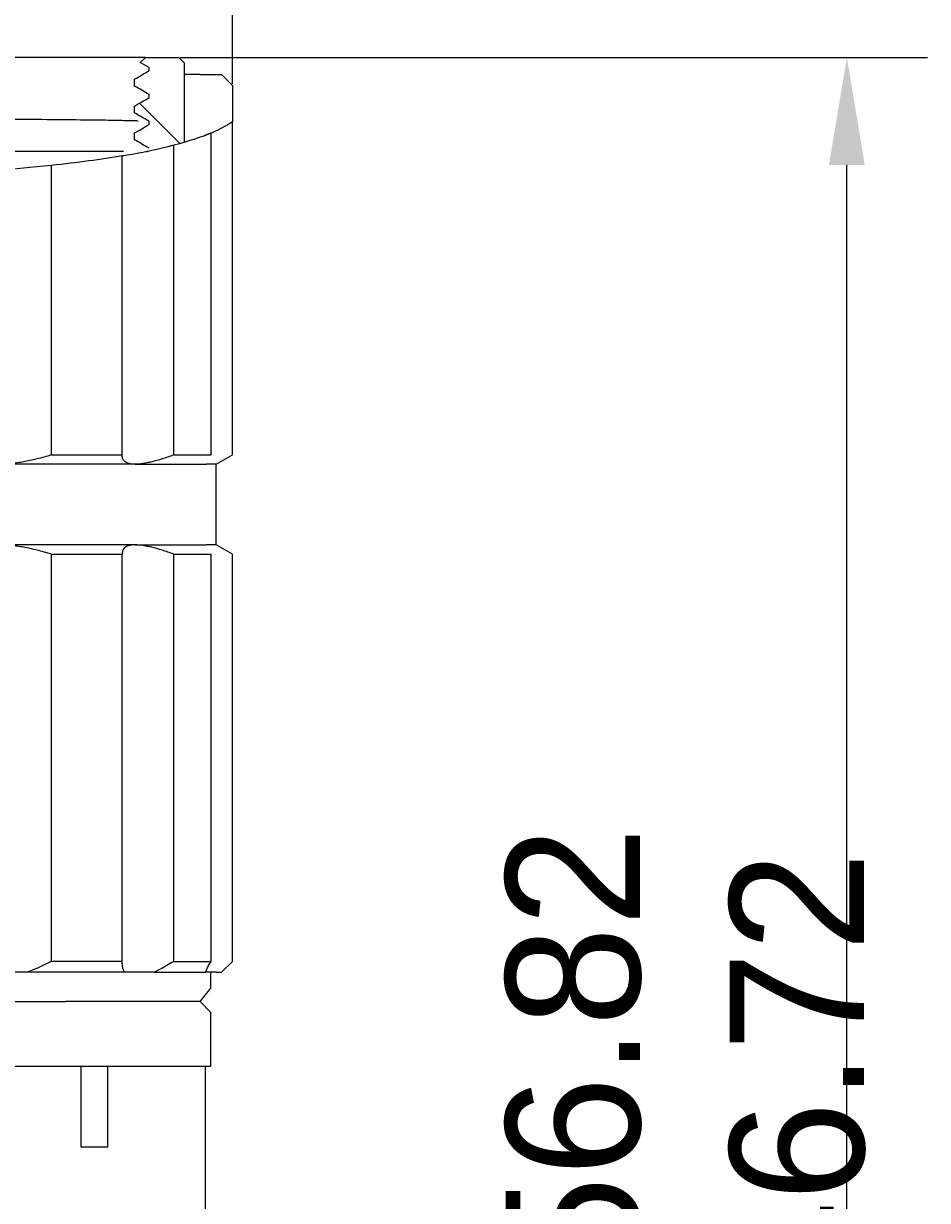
# Model space of a CAD drawing. Header units: millimetres. Extents: x 10970 to 13470, y -3153 to -1153.
# Tile 11 of 18: x 12015 to 12352, y -2270 to -1832. Entities that reach past the tile are written whole.
import ezdxf

# ---------------------------------------------------------------- set-up
doc = ezdxf.new("R2010")
doc.units = ezdxf.units.MM
doc.layers.add('標注線', color=7, linetype='Continuous')
doc.dimstyles.new('ISO-25', dxfattribs={"dimtxt": 2.5, "dimasz": 40, "dimexe": 30, "dimexo": 0.625, "dimtad": 1, "dimdec": 4, "dimdsep": 46, "dimlunit": 6, "dimtxsty": 'Standard', "dimcen": 2.5, "dimadec": 0, "dimazin": 0, "dimtfac": 1, "dimtdec": 4, "dimtmove": 0, "dimatfit": 3, "dimfxl": 1, "dimtolj": 1, "dimtzin": 0, "dimarcsym": 0})

# ---------------------------------------------------------------- blocks, each defined once
blk = doc.blocks.new('*D54')
at = {"layer": 'Defpoints', "color": 0}
for p in [(12093.12, -1773.94), (11321.12, -1854.89), (12093.12, -1854.89)]:
    blk.add_point(p, dxfattribs=at)
at = {"layer": '標注線', "color": 0, "lineweight": -2}
for p, q in [((11321.12, -1854.26), (11321.12, -1743.94)), ((12093.12, -1854.26), (12093.12, -1743.94)), ((11361.12, -1773.94), (12053.12, -1773.94))]:
    blk.add_line(p, q, dxfattribs=at)
at = {"layer": '標注線', "color": 0}
for points in [[(11361.12, -1767.27), (11361.12, -1780.6), (11321.12, -1773.94)], [(12053.12, -1780.6), (12053.12, -1767.27), (12093.12, -1773.94)]]:
    blk.add_solid(points, dxfattribs=at)
at = {"layer": '標注線', "color": 0, "insert": (11707.12, -1748.31), "char_height": 2.5, "attachment_point": 5}
blk.add_mtext('{{\\H20x;39}}', dxfattribs=at)
blk = doc.blocks.new('*D55')
at = {"layer": 'Defpoints', "color": 0}
for p in [(12073.13, -1844.49), (12321.8, -1844.49), (12077.12, -2778.89)]:
    blk.add_point(p, dxfattribs=at)
at = {"layer": '標注線', "color": 0, "lineweight": -2}
for p, q in [((12073.75, -1844.49), (12351.8, -1844.49)), ((12321.8, -2738.89), (12321.8, -1884.49)), ((12077.74, -2778.89), (12351.8, -2778.89))]:
    blk.add_line(p, q, dxfattribs=at)
at = {"layer": '標注線', "color": 0}
for points in [[(12328.46, -1884.49), (12315.13, -1884.49), (12321.8, -1844.49)], [(12315.13, -2738.89), (12328.46, -2738.89), (12321.8, -2778.89)]]:
    blk.add_solid(points, dxfattribs=at)
at = {"layer": '標注線', "color": 0, "insert": (12261.86, -2311.69), "char_height": 2.5, "attachment_point": 5, "rotation": 90}
blk.add_mtext('{{\\H20x;\\C0;Max：56.82\\PMin：46.72}}', dxfattribs=at)

msp = doc.modelspace()

# ---------------------------------------------------------------- hatches: boundary and pattern name
at = {"linetype": 'Continuous'}
h = msp.add_hatch(dxfattribs=at)
h.set_pattern_fill('ANSI31', scale=100, angle=-90, style=0)
h.set_pattern_definition([(315, (1632.74, 9910.92), (224.5064, 224.5064), [])])
edge = h.paths.add_edge_path(flags=0)
edge.add_spline(control_points=[(12075.12912, -1876.10305), (12071.20328, -1877.24689), (12066.85449, -1878.30934), (12062.10959, -1879.29489)], knot_values=[0, 0, 0, 0, 1, 1, 1, 1], degree=3, periodic=0)
edge.add_line((12062.10959, -1879.29489), (12062.10959, -1878.25315))
edge.add_spline(control_points=[(12062.10954, -1878.26195), (12060.31156, -1877.22387), (12058.51359, -1876.18578), (12056.71561, -1875.14769)], knot_values=[0, 0, 0, 0, 1, 1, 1, 1], degree=3, periodic=0)
edge.add_line((12056.71561, -1875.14769), (12056.71561, -1872.5751))
edge.add_spline(control_points=[(12056.71561, -1872.5751), (12058.51091, -1871.53856), (12060.30622, -1870.50203), (12062.10152, -1869.46549)], knot_values=[0, 0, 0, 0, 1, 1, 1, 1], degree=3, periodic=0)
edge.add_line((12062.10152, -1869.46549), (12062.10152, -1868.25314))
edge.add_spline(control_points=[(12062.10202, -1868.26103), (12060.30655, -1867.22437), (12058.51108, -1866.18771), (12056.71561, -1865.15106)], knot_values=[0, 0, 0, 0, 1, 1, 1, 1], degree=3, periodic=0)
edge.add_line((12056.71561, -1865.15106), (12056.71561, -1862.56982))
edge.add_spline(control_points=[(12056.71561, -1862.56982), (12058.51561, -1861.53055), (12060.3156, -1860.49128), (12062.1156, -1859.45201)], knot_values=[0, 0, 0, 0, 1, 1, 1, 1], degree=3, periodic=0)
edge.add_line((12062.1156, -1859.45201), (12062.1156, -1858.24954))
edge.add_spline(control_points=[(12062.09513, -1858.25773), (12060.30195, -1857.2224), (12058.50878, -1856.18706), (12056.71561, -1855.15173)], knot_values=[0, 0, 0, 0, 1, 1, 1, 1], degree=3, periodic=0)
edge.add_line((12056.71561, -1855.15173), (12056.71561, -1852.56597))
edge.add_spline(control_points=[(12056.71561, -1852.56597), (12058.51082, -1851.52944), (12060.30603, -1850.49291), (12062.10125, -1849.45638)], knot_values=[0, 0, 0, 0, 1, 1, 1, 1], degree=3, periodic=0)
edge.add_line((12062.10125, -1849.45638), (12062.10125, -1848.24953))
edge.add_spline(control_points=[(12062.10461, -1848.25716), (12061.01481, -1847.62795), (12059.925, -1846.99874), (12058.8352, -1846.36954)], knot_values=[0, 0, 0, 0, 1, 1, 1, 1], degree=3, periodic=0)
edge.add_line((12058.8352, -1846.36954), (12060.71561, -1844.48913))
edge.add_line((12060.71561, -1844.48913), (12073.12912, -1844.48913))
edge.add_line((12073.12912, -1844.48913), (12075.12912, -1846.48913))
edge.add_line((12075.12912, -1846.48913), (12075.12912, -1876.10305))
edge = h.paths.add_edge_path(flags=0)
edge.add_line((11339.1021, -1846.48913), (11341.1021, -1844.48913))
edge.add_line((11341.1021, -1844.48913), (11352.17331, -1844.48913))
edge.add_spline(control_points=[(11352.17331, -1844.48913), (11353.23363, -1845.10132), (11354.29395, -1845.71351), (11355.35427, -1846.3257)], knot_values=[0, 0, 0, 0, 1, 1, 1, 1], degree=3, periodic=0)
edge.add_line((11355.36016, -1846.33368), (11357.51561, -1848.48913))
edge.add_line((11357.51561, -1848.48913), (11357.51561, -1850.1447))
edge.add_spline(control_points=[(11357.51561, -1850.1447), (11355.71849, -1851.18228), (11353.92136, -1852.21986), (11352.12424, -1853.25744)], knot_values=[0, 0, 0, 0, 1, 1, 1, 1], degree=3, periodic=0)
edge.add_line((11352.12096, -1853.24953), (11352.12096, -1854.44928))
edge.add_spline(control_points=[(11352.12096, -1854.44928), (11353.91918, -1855.48755), (11355.71739, -1856.52582), (11357.51561, -1857.56409)], knot_values=[0, 0, 0, 0, 1, 1, 1, 1], degree=3, periodic=0)
edge.add_line((11357.51561, -1857.56409), (11357.51561, -1860.15124))
edge.add_spline(control_points=[(11357.51561, -1860.15124), (11355.7205, -1861.1877), (11353.92538, -1862.22415), (11352.13027, -1863.2606)], knot_values=[0, 0, 0, 0, 1, 1, 1, 1], degree=3, periodic=0)
edge.add_line((11352.13029, -1863.25314), (11352.13029, -1864.46393))
edge.add_spline(control_points=[(11352.13029, -1864.46393), (11353.9254, -1865.50036), (11355.7205, -1866.5368), (11357.51561, -1867.57323)], knot_values=[0, 0, 0, 0, 1, 1, 1, 1], degree=3, periodic=0)
edge.add_line((11357.51561, -1867.57323), (11357.51561, -1870.15457))
edge.add_spline(control_points=[(11357.51561, -1870.15457), (11355.72324, -1871.18946), (11353.93086, -1872.22435), (11352.13849, -1873.25924)], knot_values=[0, 0, 0, 0, 1, 1, 1, 1], degree=3, periodic=0)
edge.add_line((11352.12645, -1873.25315), (11352.12645, -1874.46361))
edge.add_spline(control_points=[(11352.12645, -1874.46361), (11353.92284, -1875.50077), (11355.71922, -1876.53793), (11357.51561, -1877.57509)], knot_values=[0, 0, 0, 0, 1, 1, 1, 1], degree=3, periodic=0)
edge.add_line((11357.51561, -1877.57509), (11357.51561, -1879.48913))
edge.add_line((11357.51561, -1879.48913), (11350.11561, -1879.48913))
edge.add_line((11350.11561, -1879.48913), (11350.11561, -1885.98151))
edge.add_spline(control_points=[(11350.11561, -1885.98151), (11346.25758, -1885.34682), (11342.5847, -1884.63605), (11339.1021, -1883.84326)], knot_values=[0, 0, 0, 0, 1, 1, 1, 1], degree=3, periodic=0)
edge.add_line((11339.1021, -1883.84326), (11339.1021, -1846.48913))

# ---------------------------------------------------------------- linework, layer by layer
at = {"color": 7, "linetype": 'Continuous'}
for p, q in [((12060.71561, -1844.48913), (11605.6898, -1844.48913)), ((12058.8352, -1846.36954), (12060.71561, -1844.48913)), ((12060.71561, -1844.48913), (12073.12912, -1844.48913)), ((12062.10461, -1848.25716), (12062.10125, -1848.24953)), ((12062.10125, -1849.45638), (12062.10125, -1848.24953)), ((12062.10461, -1848.25716), (12062.10125, -1848.24953)), ((12073.12912, -1844.48913), (12075.12912, -1846.48913)), ((12075.12912, -1846.48913), (12075.12912, -1876.10305)), ((12056.71561, -1855.15173), (12056.71561, -1852.56597)), ((12081.11561, -1850.88912), (12075.12794, -1850.88912)), ((12081.11561, -1850.88912), (12089.11561, -1850.88912)), ((12089.11561, -1850.88912), (12093.11561, -1854.88912)), ((12093.11561, -1854.88912), (12093.11561, -1868.41959)), ((12062.09513, -1858.25773), (12062.1156, -1858.24954)), ((12062.09513, -1858.25773), (12062.1156, -1858.24954)), ((12062.1156, -1859.45201), (12062.1156, -1858.24954)), ((12056.71561, -1865.15106), (12056.71561, -1862.56982)), ((12062.10202, -1868.26103), (12062.10152, -1868.25314)), ((12062.10152, -1869.46549), (12062.10152, -1868.25314)), ((12062.10202, -1868.26103), (12062.10152, -1868.25314)), ((12093.11561, -1992.42502), (12093.11561, -1868.41959)), ((12056.71561, -1875.14769), (12056.71561, -1872.5751)), ((12085.18191, -1992.42502), (12085.18191, -1872.60546)), ((12062.10954, -1878.26195), (12062.10959, -1878.25315)), ((12062.10954, -1878.26195), (12062.10959, -1878.25315)), ((12071.28153, -1992.42502), (12071.28153, -1877.16349)), ((12052.14846, -1992.42502), (12052.14846, -1881.15847)), ((12025.74892, -1992.42502), (12025.74892, -1884.68713)), ((12025.74892, -1992.42502), (12052.14846, -1992.42502)), ((12071.28153, -1992.42502), (12085.18191, -1992.42502)), ((12087.11561, -1995.88912), (12093.11561, -1992.42502)), ((12056.90745, -1995.88912), (12006.5597, -1995.88912)), ((12056.90745, -1995.88912), (12083.41748, -1995.88912)), ((12087.11561, -1995.88912), (12083.41748, -1995.88912)), ((12087.11561, -2025.88912), (12087.11561, -1995.88912)), ((12056.90745, -2025.88912), (12006.5597, -2025.88912)), ((12056.90745, -2025.88912), (12083.41748, -2025.88912)), ((12087.11561, -2025.88912), (12083.41748, -2025.88912)), ((12093.11561, -2029.35322), (12087.11561, -2025.88912)), ((12025.74892, -2029.35322), (12052.14846, -2029.35322)), ((12025.74892, -2180.88912), (12025.74892, -2029.35322)), ((12052.14846, -2180.88912), (12052.14846, -2029.35322)), ((12071.28153, -2029.35322), (12085.18191, -2029.35322)), ((12071.28153, -2180.88912), (12071.28153, -2029.35322)), ((12085.18191, -2180.88912), (12085.18191, -2029.35322)), ((12093.11561, -2180.88912), (12093.11561, -2029.35322)), ((12052.14846, -2180.88912), (12025.74892, -2180.88912)), ((12071.28153, -2180.88912), (12085.18191, -2180.88912)), ((12089.11561, -2184.88912), (12093.11561, -2180.88912)), ((12016.73542, -2184.88912), (11999.11335, -2184.88912)), ((12052.90965, -2184.88912), (12016.73542, -2184.88912)), ((12064.09355, -2184.88912), (12052.90965, -2184.88912)), ((12064.09355, -2184.88912), (12083.14066, -2184.88912)), ((12087.12422, -2184.88912), (12083.1407, -2184.88912)), ((12085.11561, -2190.88912), (12085.11561, -2184.88912)), ((12087.12422, -2184.88912), (12089.11561, -2184.88912)), ((12081.11561, -2195.88912), (12085.11561, -2190.88912)), ((11333.11561, -2195.88912), (12031.00911, -2195.88912)), ((12081.11561, -2195.88912), (12031.00911, -2195.88912)), ((12085.11561, -2199.88912), (12081.11561, -2195.88912)), ((12085.11561, -2219.88912), (12085.11561, -2199.88912)), ((11329.11561, -2219.88912), (12034.47321, -2219.88912)), ((12034.47321, -2219.88912), (12085.11561, -2219.88912)), ((12036.6688, -2219.88912), (12036.6688, -2249.88912)), ((12046.77311, -2249.88912), (12046.77311, -2219.88912)), ((12083.09789, -2355.88912), (12083.09789, -2219.88912)), ((12036.6688, -2249.88912), (12037.54532, -2249.88912)), ((12037.54532, -2249.88912), (12046.77311, -2249.88912))]:
    msp.add_line(p, q, dxfattribs=at)
for points in [[(12062.10461, -1848.25716), (12061.01481, -1847.62795), (12059.925, -1846.99874), (12058.8352, -1846.36954)], [(12056.71561, -1852.56597), (12058.51082, -1851.52944), (12060.30603, -1850.49291), (12062.10125, -1849.45638)], [(12062.09513, -1858.25773), (12060.30195, -1857.2224), (12058.50878, -1856.18706), (12056.71561, -1855.15173)], [(12056.71561, -1862.56982), (12058.51561, -1861.53055), (12060.3156, -1860.49128), (12062.1156, -1859.45201)], [(12062.10202, -1868.26103), (12060.30655, -1867.22437), (12058.51108, -1866.18771), (12056.71561, -1865.15106)], [(12056.71561, -1872.5751), (12058.51091, -1871.53856), (12060.30622, -1870.50203), (12062.10152, -1869.46549)], [(12093.11569, -1868.41953), (12093.11553, -1868.41965), (12092.74154, -1868.68462), (12091.99684, -1869.14899)], [(12085.18191, -1872.60524), (12081.67596, -1874.08149), (12077.04375, -1875.66042), (12071.28153, -1877.16318)], [(12071.28153, -1877.16318), (12059.03156, -1880.3579), (12051.82663, -1881.21076), (12052.14846, -1881.15657)], [(12062.10954, -1878.26195), (12060.31156, -1877.22387), (12058.51359, -1876.18578), (12056.71561, -1875.14769)], [(12071.87286, -1877.01025), (12071.19909, -1877.1876), (12070.42084, -1877.38762), (12069.53817, -1877.6073)], [(12052.14846, -1881.15657), (12044.36156, -1882.46775), (12035.56287, -1883.64679), (12025.74892, -1884.68654)], [(12025.74892, -1884.68654), (12010.81392, -1886.26885), (11999.68411, -1886.96287), (11995.6016, -1887.23441)], [(12025.74892, -2180.88912), (12024.64852, -2181.46837), (12022.51171, -2182.53418), (12019.50505, -2183.86233), (12017.63593, -2184.57429), (12016.73542, -2184.88912)], [(12052.90965, -2184.88912), (12052.72561, -2184.57287), (12052.41816, -2183.85823), (12052.15631, -2182.53502), (12052.1249, -2181.4689), (12052.14846, -2180.88912)], [(12071.28153, -2180.88912), (12070.36954, -2181.46837), (12068.62129, -2182.53418), (12066.22633, -2183.86233), (12064.77996, -2184.57429), (12064.09355, -2184.88912)], [(12083.14066, -2184.88912), (12083.25698, -2184.57287), (12083.55889, -2183.85823), (12084.22977, -2182.53502), (12084.8366, -2181.4689), (12085.18191, -2180.88912)]]:
    msp.add_open_spline(points, degree=3, dxfattribs=at)
for points, knots in [([(11354.54953, -1863.46082), (11355.33492, -1863.49229), (11357.76812, -1863.56797), (11363.55474, -1863.66948), (11372.52716, -1863.79576), (11383.89632, -1863.94873), (11397.5956, -1864.09934), (11413.54616, -1864.22437), (11437.61909, -1864.37639), (11472.68314, -1864.6413), (11521.53983, -1864.89063), (11575.72059, -1865.15813), (11645.20854, -1865.5006), (11722.35045, -1865.82185), (11790.15513, -1866.14818), (11836.03849, -1866.35333), (11868.58208, -1866.50436), (11898.99605, -1866.67469), (11927.12135, -1866.83989), (11953.166, -1866.98036), (11976.87348, -1867.1185), (11998.06152, -1867.2919), (12016.51579, -1867.46253), (12032.03249, -1867.5994), (12043.45126, -1867.7231), (12051.52846, -1867.86421), (12055.78402, -1867.96833), (12057.66038, -1868.02242), (12058.10176, -1868.0359)], [0, 0, 0, 0, 0.019839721, 0.04942874, 0.078995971, 0.108589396, 0.138151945, 0.167747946, 0.197309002, 0.256412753, 0.315517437, 0.374622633, 0.433728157, 0.52816894, 0.599185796, 0.634725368, 0.670191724, 0.704009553, 0.737811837, 0.771602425, 0.805423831, 0.839201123, 0.873022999, 0.90681153, 0.940615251, 0.965972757, 0.991334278, 1, 1, 1, 1]), ([(12091.99684, -1869.14899), (12087.67413, -1871.84452), (12084.64723, -1872.83984), (12082.25853, -1873.77267), (12082.81514, -1873.60029), (12085.09789, -1872.6406)], [0, 0, 0, 0, 0.503020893, 0.503020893, 1, 1, 1, 1]), ([(12052.59584, -1879.48913), (12052.5686, -1879.48913), (12052.54131, -1879.48913), (12051.68506, -1879.48913), (12050.80224, -1879.48913), (12048.9279, -1879.48913), (12047.93835, -1879.48913), (12044.81471, -1879.48913), (12042.52514, -1879.48913), (12039.40315, -1879.48913), (12038.76574, -1879.48913), (12037.46479, -1879.48913), (12036.80135, -1879.48913), (12034.7746, -1879.48913), (12033.37399, -1879.48913), (12029.02402, -1879.48913), (12025.92619, -1879.48913), (12019.33561, -1879.48913), (12015.84333, -1879.48913), (12010.30845, -1879.48913), (12008.41735, -1879.48913), (12004.54749, -1879.48913), (12002.5681, -1879.48913), (11996.49714, -1879.48913), (11992.27293, -1879.48913), (11985.67048, -1879.48913), (11983.42527, -1879.48913), (11978.84544, -1879.48913), (11976.50913, -1879.48913), (11964.63943, -1879.48913), (11954.52035, -1879.48913), (11941.09592, -1879.48913), (11938.3715, -1879.48913), (11932.84789, -1879.48913), (11930.05417, -1879.48913), (11921.57795, -1879.48913), (11910.0231, -1879.48913), (11897.96349, -1879.48913), (11890.26665, -1879.48913), (11888.71865, -1879.48913), (11885.61005, -1879.48913), (11880.92905, -1879.48913), (11876.19382, -1879.48913), (11866.65107, -1879.48913), (11856.96346, -1879.48913), (11845.40927, -1879.48913), (11840.40341, -1879.48913), (11837.05413, -1879.48913), (11835.37286, -1879.48913), (11826.94922, -1879.48913), (11813.34737, -1879.48913), (11799.49982, -1879.48913), (11789.0215, -1879.48913), (11785.51326, -1879.48913), (11780.22753, -1879.48913), (11778.46161, -1879.48913), (11774.92797, -1879.48913), (11766.08567, -1879.48913), (11757.20227, -1879.48913), (11742.93634, -1879.48913), (11735.7772, -1879.48913), (11724.99922, -1879.48913), (11721.39719, -1879.48913), (11714.20129, -1879.48913), (11710.60594, -1879.48913), (11699.82768, -1879.48913), (11692.65252, -1879.48913), (11678.32293, -1879.48913), (11671.16746, -1879.48913), (11656.88168, -1879.48913), (11646.23097, -1879.48913), (11635.67599, -1879.48913), (11628.66055, -1879.48913), (11625.16286, -1879.48913), (11614.7053, -1879.48913), (11600.90017, -1879.48913), (11587.36899, -1879.48913), (11580.6723, -1879.48913)], [0, 0, 0, 0, 0.000588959, 0.000588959, 0.018435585, 0.018435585, 0.03628221, 0.03628221, 0.071975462, 0.071975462, 0.080898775, 0.080898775, 0.089822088, 0.089822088, 0.107668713, 0.107668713, 0.143361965, 0.143361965, 0.179055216, 0.179055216, 0.196901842, 0.196901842, 0.214748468, 0.214748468, 0.250441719, 0.250441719, 0.268288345, 0.268288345, 0.286134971, 0.286134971, 0.357521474, 0.357521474, 0.375368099, 0.375368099, 0.393214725, 0.393214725, 0.428907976, 0.464601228, 0.464601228, 0.473524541, 0.473524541, 0.482447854, 0.500294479, 0.500294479, 0.535987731, 0.553834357, 0.562757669, 0.562757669, 0.571680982, 0.571680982, 0.607374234, 0.643067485, 0.643067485, 0.660914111, 0.660914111, 0.669837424, 0.669837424, 0.678760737, 0.714453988, 0.714453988, 0.75014724, 0.75014724, 0.767993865, 0.767993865, 0.785840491, 0.785840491, 0.821533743, 0.821533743, 0.857226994, 0.857226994, 0.892920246, 0.910766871, 0.910766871, 0.928613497, 0.928613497, 0.964306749, 1, 1, 1, 1]), ([(12061.16441, -1879.48913), (12061.25821, -1879.47005), (12061.34505, -1879.45234), (12061.87811, -1879.34331), (12062.10694, -1879.29544), (12062.10959, -1879.29489)], [0, 0, 0, 0, 0.149767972, 0.149767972, 1, 1, 1, 1]), ([(12025.74892, -1992.42502), (12023.92169, -1992.98035), (12022.14781, -1993.47264), (12018.70689, -1994.32802), (12017.03984, -1994.69114), (12014.62229, -1995.13365), (12013.8303, -1995.2641), (12012.27496, -1995.48957), (12011.51013, -1995.58467), (12009.28221, -1995.81253), (12007.87923, -1995.88912), (12006.5597, -1995.88912)], [0, 0, 0, 0, 0.25, 0.25, 0.5, 0.5, 0.625, 0.625, 0.75, 0.75, 1, 1, 1, 1]), ([(12056.90745, -1995.88912), (12056.06964, -1995.88912), (12055.34675, -1995.81248), (12054.11965, -1995.51385), (12053.61547, -1995.29183), (12053.02072, -1994.85238), (12052.84944, -1994.68813), (12052.5611, -1994.32416), (12052.44397, -1994.12396), (12052.17682, -1993.47629), (12052.10935, -1992.98076), (12052.14846, -1992.42502)], [0, 0, 0, 0, 0.25, 0.25, 0.5, 0.5, 0.625, 0.625, 0.75, 0.75, 1, 1, 1, 1]), ([(12071.28153, -1992.42502), (12069.76715, -1992.98035), (12068.3282, -1993.47264), (12065.60162, -1994.32802), (12064.31398, -1994.69114), (12062.50026, -1995.13365), (12061.91535, -1995.2641), (12060.78613, -1995.48957), (12060.24083, -1995.58467), (12058.68344, -1995.81253), (12057.7449, -1995.88912), (12056.90745, -1995.88912)], [0, 0, 0, 0, 0.25, 0.25, 0.5, 0.5, 0.625, 0.625, 0.75, 0.75, 1, 1, 1, 1]), ([(12025.74892, -2029.35322), (12023.92169, -2028.79789), (12022.14781, -2028.3056), (12018.70689, -2027.45021), (12017.03984, -2027.0871), (12014.62229, -2026.64458), (12013.8303, -2026.51414), (12012.27496, -2026.28867), (12011.51013, -2026.19357), (12009.28221, -2025.96571), (12007.87923, -2025.88912), (12006.5597, -2025.88912)], [0, 0, 0, 0, 0.25, 0.25, 0.5, 0.5, 0.625, 0.625, 0.75, 0.75, 1, 1, 1, 1]), ([(12056.90745, -2025.88912), (12056.06964, -2025.88912), (12055.34675, -2025.96575), (12054.11965, -2026.26438), (12053.61547, -2026.48641), (12053.02072, -2026.92585), (12052.84944, -2027.0901), (12052.5611, -2027.45408), (12052.44397, -2027.65427), (12052.17682, -2028.30195), (12052.10935, -2028.79748), (12052.14846, -2029.35322)], [0, 0, 0, 0, 0.25, 0.25, 0.5, 0.5, 0.625, 0.625, 0.75, 0.75, 1, 1, 1, 1]), ([(12071.28153, -2029.35322), (12069.76715, -2028.79789), (12068.3282, -2028.3056), (12065.60162, -2027.45021), (12064.31398, -2027.0871), (12062.50026, -2026.64458), (12061.91535, -2026.51414), (12060.78613, -2026.28867), (12060.24083, -2026.19357), (12058.68344, -2025.96571), (12057.7449, -2025.88912), (12056.90745, -2025.88912)], [0, 0, 0, 0, 0.25, 0.25, 0.5, 0.5, 0.625, 0.625, 0.75, 0.75, 1, 1, 1, 1])]:
    msp.add_open_spline(points, degree=3, knots=knots, dxfattribs=at)

# ---------------------------------------------------------------- dimensions: what is measured, and where the dimension line sits
at = {"layer": '標注線'}
dim = msp.add_linear_dim(base=(12093.11561, -1773.93622), p1=(11321.11561, -1854.88912), p2=(12093.11561, -1854.88912), text='{{\\H20x;39}}', dimstyle='ISO-25', override={"dimdec": 1, "dimdsep": 44, "dimlunit": 2, "dimtdec": 1, "dimtolj": 0, "dimtzin": 8}, dxfattribs=at)
dim.commit()
dim.dimension.update_dxf_attribs({"geometry": '*D54', "text_midpoint": (11707.11561, -1748.31122)})
dim = msp.add_linear_dim(base=(12321.79679, -1844.48913), p1=(12077.11561, -2778.88912), p2=(12073.12912, -1844.48913), angle=90, text='{{\\H20x;\\C0;Max：56.82\\PMin：46.72}}', dimstyle='ISO-25', override={"dimdec": 1, "dimdsep": 44, "dimlunit": 2, "dimtdec": 1, "dimtolj": 0, "dimtzin": 8}, dxfattribs=at)
dim.commit()
dim.dimension.update_dxf_attribs({"geometry": '*D55', "text_midpoint": (12321.79679, -2311.68912), "dimtype": 160})

doc.saveas('drawing.dxf')
